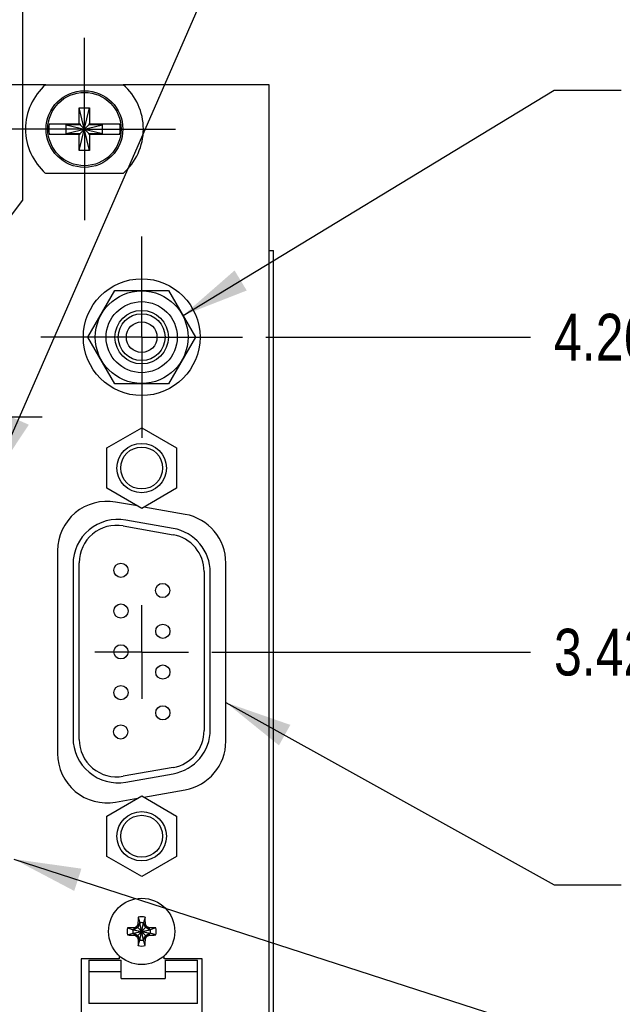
# Model space of a CAD drawing. Header units: inches. Extents: x 0.2 to 16.8, y 0.2 to 10.8.
# Tile 12 of 14: x 8.6 to 10.2, y 5.9 to 8.5. Entities that reach past the tile are written whole.
import ezdxf

# ---------------------------------------------------------------- set-up
doc = ezdxf.new("R2010")
doc.units = ezdxf.units.IN
doc.header["$LTSCALE"] = 0.935
doc.header["$MEASUREMENT"] = 0
doc.linetypes.add('CENTER', pattern=[0.6, 0.375, -0.075, 0.075, -0.075])
doc.layers.get('0').update_dxf_attribs({"linetype": 'CONTINUOUS'})
for name, color, linetype in [('DEFAULT_1', 7, 'CENTER'), ('DETAIL', 7, 'CONTINUOUS'), ('DIMENSIONS', 7, 'CONTINUOUS')]:
    doc.layers.add(name, color=color, linetype=linetype)
doc.styles.get("Standard").update_dxf_attribs({"font": 'txt', "width": 0.8})
doc.dimstyles.new('DIMSTYLE_1', dxfattribs={"dimtxt": 0.125, "dimasz": 0.18, "dimexe": 0.125, "dimexo": 0.0625, "dimgap": 0.09, "dimtad": 0, "dimtih": 1, "dimtoh": 1, "dimdec": 3, "dimzin": 4, "dimdsep": 46, "dimtxsty": 'STANDARD', "dimblk": '_FILLED', "dimblk1": '_FILLED', "dimblk2": '_FILLED', "dimcen": 0.09, "dimadec": 0, "dimazin": 0, "dimtp": 0.01, "dimtm": 0.01, "dimtfac": 1, "dimtdec": 3, "dimtofl": 0, "dimtmove": 0, "dimatfit": 3, "dimldrblk": '_FILLED', "dimfxl": 1, "dimtolj": 1, "dimtzin": 4, "dimarcsym": 0})
doc.dimstyles.get("Standard").update_dxf_attribs({"dimtxt": 0.125, "dimasz": 0.18, "dimexe": 0.125, "dimexo": 0.0625, "dimgap": 0.09, "dimtad": 0, "dimtih": 1, "dimtoh": 1, "dimdec": 3, "dimzin": 4, "dimdsep": 46, "dimtxsty": 'STANDARD', "dimblk": '_FILLED', "dimblk1": '_FILLED', "dimblk2": '_FILLED', "dimcen": 0.09, "dimadec": 0, "dimazin": 0, "dimtol": 1, "dimtp": 0.01, "dimtm": 0.01, "dimtfac": 1, "dimtdec": 3, "dimtofl": 0, "dimtmove": 0, "dimatfit": 3, "dimldrblk": '_FILLED', "dimfxl": 1, "dimtolj": 1, "dimtzin": 4, "dimarcsym": 0})

# ---------------------------------------------------------------- blocks, each defined once
blk = doc.blocks.new('*D3')
at = {"layer": 'DIMENSIONS', "color": 2, "linetype": 'CONTINUOUS'}
blk.add_line((9.0741, 6.8259), (9.9267, 6.8259), dxfattribs=at)
at = {"layer": 'DIMENSIONS', "color": 2, "linetype": 'CONTINUOUS', "insert": (9.9892, 6.8884), "char_height": 0.125, "width": 1.325, "attachment_point": 1, "line_spacing_factor": 0.9}
blk.add_mtext('3.427{\\Ftxt.shx;\\W1.000000;\\H0.125000; }[87.04]', dxfattribs=at)
blk = doc.blocks.new('_FILLED')
at = {"color": 0, "linetype": 'BYBLOCK'}
blk.add_solid([(0, 0), (-1, 0.174), (-1, -0.174)], dxfattribs=at)
blk = doc.blocks.new('*D4')
at = {"layer": 'DIMENSIONS', "color": 2, "linetype": 'CONTINUOUS'}
blk.add_line((9.2184, 7.6677), (9.9267, 7.6677), dxfattribs=at)
at = {"layer": 'DIMENSIONS', "color": 2, "linetype": 'CONTINUOUS', "insert": (9.9892, 7.7302), "char_height": 0.125, "width": 1.425, "attachment_point": 1, "line_spacing_factor": 0.9}
blk.add_mtext('4.269{\\Ftxt.shx;\\W1.000000;\\H0.125000; }[108.43]', dxfattribs=at)
blk = doc.blocks.new('*D12')
at = {"layer": 'DIMENSIONS', "color": 2, "linetype": 'CONTINUOUS'}
for p, q in [((8.2445, 6.1088), (8.2445, 5.8652)), ((8.2445, 5.8652), (8.0947, 5.7251)), ((8.0947, 5.7251), (8.0947, 2.5164))]:
    blk.add_line(p, q, dxfattribs=at)
at = {"layer": 'DIMENSIONS', "color": 2, "linetype": 'CONTINUOUS', "insert": (8.0322, 2.4539), "char_height": 0.125, "width": 1.225, "attachment_point": 3, "rotation": 90, "line_spacing_factor": 0.9}
blk.add_mtext('.489{\\Ftxt.shx;\\W1.000000;\\H0.125000; }[12.42]', dxfattribs=at)
blk = doc.blocks.new('*D13')
at = {"layer": 'DIMENSIONS', "color": 2, "linetype": 'CONTINUOUS'}
for p, q in [((8.5687, 8.0339), (8.5687, 9.0251)), ((8.4275, 7.8469), (8.5687, 8.0339)), ((8.4275, 7.7097), (8.4275, 7.8469))]:
    blk.add_line(p, q, dxfattribs=at)
at = {"layer": 'DIMENSIONS', "color": 2, "linetype": 'CONTINUOUS', "insert": (8.5062, 9.0876), "char_height": 0.125, "width": 1.125, "attachment_point": 1, "rotation": 90, "line_spacing_factor": 0.9}
blk.add_mtext('.306{\\Ftxt.shx;\\W1.000000;\\H0.125000; }[7.77]', dxfattribs=at)
blk = doc.blocks.new('*D14')
at = {"layer": 'DIMENSIONS', "color": 2, "linetype": 'CONTINUOUS'}
blk.add_line((8.2275, 7.7097), (8.2275, 9.0251), dxfattribs=at)
at = {"layer": 'DIMENSIONS', "color": 2, "linetype": 'CONTINUOUS', "insert": (8.165, 9.0876), "char_height": 0.125, "width": 1.225, "attachment_point": 1, "rotation": 90, "line_spacing_factor": 0.9}
blk.add_mtext('.506{\\Ftxt.shx;\\W1.000000;\\H0.125000; }[12.85]', dxfattribs=at)
blk = doc.blocks.new('*D15')
at = {"layer": 'DIMENSIONS', "color": 2, "linetype": 'CONTINUOUS'}
blk.add_line((8.0275, 7.7097), (8.0275, 9.0251), dxfattribs=at)
at = {"layer": 'DIMENSIONS', "color": 2, "linetype": 'CONTINUOUS', "insert": (7.965, 9.0876), "char_height": 0.125, "width": 1.225, "attachment_point": 1, "rotation": 90, "line_spacing_factor": 0.9}
blk.add_mtext('.706{\\Ftxt.shx;\\W1.000000;\\H0.125000; }[17.93]', dxfattribs=at)
blk = doc.blocks.new('*D16')
at = {"layer": 'DIMENSIONS', "color": 2, "linetype": 'CONTINUOUS'}
blk.add_line((7.8275, 7.7097), (7.8275, 9.0251), dxfattribs=at)
at = {"layer": 'DIMENSIONS', "color": 2, "linetype": 'CONTINUOUS', "insert": (7.765, 9.0876), "char_height": 0.125, "width": 1.225, "attachment_point": 1, "rotation": 90, "line_spacing_factor": 0.9}
blk.add_mtext('.906{\\Ftxt.shx;\\W1.000000;\\H0.125000; }[23.01]', dxfattribs=at)
blk = doc.blocks.new('*D17')
at = {"layer": 'DIMENSIONS', "color": 2, "linetype": 'CONTINUOUS'}
blk.add_line((8.3659, 7.3027), (8.3659, 9.0251), dxfattribs=at)
at = {"layer": 'DIMENSIONS', "color": 2, "linetype": 'CONTINUOUS', "insert": (8.3034, 9.0876), "char_height": 0.125, "width": 1.125, "attachment_point": 1, "rotation": 90, "line_spacing_factor": 0.9}
blk.add_mtext('.368{\\Ftxt.shx;\\W1.000000;\\H0.125000; }[9.34]', dxfattribs=at)
blk = doc.blocks.new('*D18')
at = {"layer": 'DIMENSIONS', "color": 2, "linetype": 'CONTINUOUS'}
for p, q in [((8.0313, 6.7407), (8.0313, 6.7065)), ((8.0313, 6.7065), (7.7975, 6.5799)), ((7.7975, 6.5799), (7.7975, 2.5164))]:
    blk.add_line(p, q, dxfattribs=at)
at = {"layer": 'DIMENSIONS', "color": 2, "linetype": 'CONTINUOUS', "insert": (7.735, 2.4539), "char_height": 0.125, "width": 1.225, "attachment_point": 3, "rotation": 90, "line_spacing_factor": 0.9}
blk.add_mtext('.702{\\Ftxt.shx;\\W1.000000;\\H0.125000; }[17.84]', dxfattribs=at)

msp = doc.modelspace()

# ---------------------------------------------------------------- linework, layer by layer
at = {"color": 7, "linetype": 'CONTINUOUS'}
for p, q in [((8.6298, 8.3424), (8.8373, 8.3424)), ((8.6298, 8.3419), (8.0373, 8.3419)), ((9.2275, 8.3419), (8.8373, 8.3419)), ((9.2275, 3.2039), (9.2275, 8.3419)), ((8.7197, 8.1668), (8.7473, 8.2809)), ((8.7197, 8.2376), (8.7197, 8.2809)), ((8.7473, 8.1668), (8.7197, 8.2809)), ((8.7197, 8.2809), (8.7473, 8.2809)), ((8.7473, 8.2809), (8.7473, 8.2376)), ((8.6389, 8.2376), (8.7218, 8.2376)), ((8.7218, 8.2376), (8.7218, 8.2356)), ((8.7452, 8.2376), (8.7452, 8.2356)), ((8.7452, 8.2376), (8.8282, 8.2376)), ((8.685, 8.2121), (8.685, 8.2356)), ((8.685, 8.2121), (8.7821, 8.2356)), ((8.7218, 8.2356), (8.685, 8.2356)), ((8.685, 8.2356), (8.7821, 8.2121)), ((8.685, 8.2121), (8.7218, 8.2121)), ((8.7218, 8.2121), (8.7452, 8.2356)), ((8.7452, 8.2121), (8.7218, 8.2356)), ((8.7218, 8.2101), (8.7218, 8.2121)), ((8.7821, 8.2356), (8.7452, 8.2356)), ((8.7452, 8.2101), (8.7452, 8.2121)), ((8.7452, 8.2121), (8.7821, 8.2121)), ((8.7821, 8.2121), (8.7821, 8.2356)), ((8.6389, 8.2101), (8.7218, 8.2101)), ((8.7197, 8.1668), (8.7197, 8.2101)), ((8.7452, 8.2101), (8.8282, 8.2101)), ((8.7473, 8.2101), (8.7473, 8.1668)), ((8.7473, 8.1668), (8.7197, 8.1668)), ((8.8373, 8.1054), (8.6298, 8.1054)), ((9.2275, 7.8989), (9.2392, 7.8989)), ((9.2392, 3.8989), (9.2392, 7.8989)), ((8.7422, 7.6677), (8.8144, 7.7927)), ((8.8144, 7.7927), (8.9587, 7.7927)), ((8.9587, 7.7927), (9.0309, 7.6677)), ((8.8144, 7.5427), (8.7422, 7.6677)), ((9.0309, 7.6677), (8.9587, 7.5427)), ((8.9587, 7.5427), (8.8144, 7.5427)), ((8.793, 7.3718), (8.8865, 7.4258)), ((8.8865, 7.4258), (8.98, 7.3718)), ((8.793, 7.2639), (8.793, 7.3718)), ((8.98, 7.3718), (8.98, 7.2639)), ((8.8865, 7.2099), (8.793, 7.2639)), ((8.98, 7.2639), (8.8865, 7.2099)), ((8.8751, 7.2165), (8.8164, 7.2269)), ((9.0024, 7.1941), (8.8926, 7.2134)), ((8.8369, 7.1633), (8.9709, 7.1397)), ((8.9709, 7.1564), (8.8439, 7.1788)), ((8.6615, 7.0969), (8.6615, 6.5549)), ((8.703, 7.0607), (8.703, 6.5967)), ((8.7195, 6.5925), (8.7195, 7.0648)), ((9.1115, 6.5877), (9.1115, 7.0641)), ((9.0535, 7.0412), (9.0535, 6.6161)), ((9.07, 6.6191), (9.07, 7.0383)), ((8.9709, 6.5176), (8.8369, 6.494)), ((8.8439, 6.4785), (8.9709, 6.5009)), ((8.8926, 6.4383), (9.0024, 6.4577)), ((8.793, 6.3878), (8.8865, 6.4418)), ((8.8164, 6.4249), (8.8751, 6.4352)), ((8.8865, 6.4418), (8.98, 6.3878)), ((8.793, 6.2799), (8.793, 6.3878)), ((8.98, 6.3878), (8.98, 6.2799)), ((8.8865, 6.2259), (8.793, 6.2799)), ((8.98, 6.2799), (8.8865, 6.2259)), ((8.8771, 6.1174), (8.8818, 6.1024)), ((8.896, 6.1174), (8.8913, 6.1024)), ((8.8485, 6.0888), (8.8635, 6.0841)), ((8.8635, 6.0746), (8.9096, 6.0841)), ((8.8654, 6.0841), (8.8635, 6.0841)), ((8.8635, 6.0841), (8.9096, 6.0746)), ((8.8758, 6.0901), (8.8654, 6.0841)), ((8.8654, 6.0841), (8.8676, 6.0893)), ((8.8654, 6.0746), (8.9077, 6.0841)), ((8.8654, 6.0841), (8.9077, 6.0746)), ((8.8733, 6.0661), (8.8998, 6.0926)), ((8.8733, 6.0926), (8.8998, 6.0661)), ((8.8818, 6.1005), (8.8758, 6.0901)), ((8.8766, 6.0983), (8.8818, 6.1005)), ((8.8818, 6.0563), (8.8913, 6.1024)), ((8.8818, 6.1024), (8.8818, 6.1005)), ((8.8913, 6.0563), (8.8818, 6.1024)), ((8.8818, 6.0582), (8.8913, 6.1005)), ((8.8913, 6.0582), (8.8818, 6.1005)), ((8.8913, 6.1005), (8.8913, 6.1024)), ((8.8965, 6.0983), (8.8913, 6.1005)), ((8.8973, 6.0901), (8.8913, 6.1005)), ((8.9077, 6.0841), (8.8973, 6.0901)), ((8.9054, 6.0893), (8.9077, 6.0841)), ((8.9096, 6.0841), (8.9077, 6.0841)), ((8.9245, 6.0888), (8.9096, 6.0841)), ((8.8485, 6.0699), (8.8635, 6.0746)), ((8.8635, 6.0746), (8.8654, 6.0746)), ((8.8654, 6.0746), (8.8758, 6.0686)), ((8.8676, 6.0694), (8.8654, 6.0746)), ((8.8758, 6.0686), (8.8818, 6.0582)), ((8.8818, 6.0582), (8.8766, 6.0605)), ((8.8771, 6.0414), (8.8818, 6.0563)), ((8.8818, 6.0582), (8.8818, 6.0563)), ((8.8913, 6.0582), (8.8973, 6.0686)), ((8.8965, 6.0605), (8.8913, 6.0582)), ((8.8913, 6.0563), (8.8913, 6.0582)), ((8.896, 6.0414), (8.8913, 6.0563)), ((8.8973, 6.0686), (8.9077, 6.0746)), ((8.9077, 6.0746), (8.9054, 6.0694)), ((8.9077, 6.0746), (8.9096, 6.0746)), ((8.9245, 6.0699), (8.9096, 6.0746)), ((8.725, 6.0062), (8.725, 4.6692)), ((8.8265, 6.0062), (8.725, 6.0062)), ((8.7448, 6.0026), (8.7448, 5.8865)), ((8.7448, 6.0026), (8.8314, 6.0026)), ((8.8265, 6.0142), (8.8265, 6.0062)), ((8.8314, 5.9534), (8.8314, 6.0026)), ((8.9465, 6.0062), (8.9465, 6.0142)), ((9.048, 6.0062), (8.9465, 6.0062)), ((8.9495, 6.0026), (9.0361, 6.0026)), ((8.9495, 6.0026), (8.9495, 5.9534)), ((9.0361, 5.8865), (9.0361, 6.0026)), ((9.048, 4.6692), (9.048, 6.0062)), ((8.8314, 5.9711), (8.7448, 5.9711)), ((8.8314, 5.9534), (8.9495, 5.9534)), ((9.0361, 5.9711), (8.9495, 5.9711)), ((9.0361, 5.8865), (8.7448, 5.8865))]:
    msp.add_line(p, q, dxfattribs=at)
for centre, radius in [((8.7335, 8.2239), 0.1025), ((8.7335, 8.2239), 0.098), ((8.8865, 7.6677), 0.156), ((8.8865, 7.6677), 0.124), ((8.8865, 7.6677), 0.095), ((8.8865, 7.6677), 0.0715), ((8.8865, 7.6677), 0.0625), ((8.8865, 7.6677), 0.041), ((8.8865, 7.3179), 0.066), ((8.8865, 7.3179), 0.056), ((8.831, 7.0447), 0.019), ((8.9425, 6.9907), 0.019), ((8.831, 6.9357), 0.019), ((8.943, 6.8817), 0.019), ((8.831, 6.8267), 0.019), ((8.943, 6.7727), 0.019), ((8.831, 6.7177), 0.019), ((8.943, 6.6637), 0.019), ((8.8305, 6.6127), 0.019), ((8.8865, 6.3339), 0.066), ((8.8865, 6.3339), 0.056), ((8.8865, 6.0794), 0.0886)]:
    msp.add_circle(centre, radius, dxfattribs=at)
for centre, radius, start, end in [((8.7335, 8.2239), 0.1575, 131.203, 228.797), ((8.7335, 8.2239), 0.1575, 311.203, 48.797), ((8.7335, 8.2239), 0.0956, 171.7166, 188.2834), ((8.7335, 8.2239), 0.0956, 351.7166, 8.2834), ((8.7935, 7.0969), 0.132, 80, 180), ((8.9795, 7.0641), 0.132, 0, 80), ((8.823, 7.0607), 0.12, 80, 180), ((8.8195, 7.0648), 0.1, 80, 180), ((8.95, 7.0383), 0.12, 0, 80), ((8.9535, 7.0412), 0.1, 0, 80), ((8.95, 6.6191), 0.12, 280, 360), ((8.9535, 6.6161), 0.1, 280, 360), ((8.823, 6.5967), 0.12, 180, 280), ((8.8195, 6.5925), 0.1, 180, 280), ((8.9795, 6.5877), 0.132, 280, 360), ((8.7935, 6.5549), 0.132, 180, 280), ((9.9306, 6.0805), 1.0542, 177.9972, 179.0361), ((8.8865, 6.0794), 0.0392, 76.0423, 103.9577), ((7.8612, 6.081), 1.0354, 0.9545, 2.0122), ((8.8865, 6.0794), 0.0392, 166.0423, 193.9577), ((8.8849, 5.054), 1.0354, 90.9545, 92.0122), ((8.8865, 6.0794), 0.0235, 168.4043, 191.5957), ((9.7334, 4.6125), 1.7119, 120.161, 120.3803), ((10.3559, 5.231), 1.7148, 149.6199, 149.8389), ((8.8865, 6.0794), 0.0235, 78.4043, 101.5957), ((7.4196, 5.2325), 1.7119, 30.161, 30.3803), ((8.0382, 4.61), 1.7148, 59.6199, 59.8389), ((8.8877, 5.0353), 1.0542, 87.9972, 89.0361), ((8.8865, 6.0794), 0.0235, 348.4043, 11.5957), ((8.8865, 6.0794), 0.0392, 346.0423, 13.9577), ((8.8854, 7.1235), 1.0542, 267.9972, 269.0361), ((9.7349, 7.5488), 1.7148, 239.6199, 239.8389), ((10.3534, 6.9262), 1.7119, 210.161, 210.3803), ((9.9119, 6.0777), 1.0354, 180.9545, 182.0122), ((8.8865, 6.0794), 0.0235, 258.4043, 281.5957), ((7.8424, 6.0782), 1.0542, 357.9972, 359.0361), ((7.4171, 6.9277), 1.7148, 329.6199, 329.8389), ((8.0397, 7.5463), 1.7119, 300.161, 300.3803), ((8.8882, 7.1047), 1.0354, 270.9545, 272.0122), ((8.8865, 6.0794), 0.0392, 256.0423, 283.9577)]:
    msp.add_arc(centre, radius, start, end, dxfattribs=at)
at = {"layer": 'DEFAULT_1', "color": 7, "linetype": 'CENTER'}
for p, q in [((8.7335, 8.2239), (8.7335, 8.4674)), ((8.7335, 8.2239), (8.49, 8.2239)), ((8.7335, 8.2239), (8.7335, 7.9804)), ((8.7335, 8.2239), (8.977, 8.2239)), ((8.8865, 7.6677), (8.8865, 7.937)), ((8.8865, 7.6677), (8.6172, 7.6677)), ((8.8865, 7.6677), (8.8865, 7.3983)), ((8.8865, 7.6677), (9.1559, 7.6677)), ((8.4275, 7.4547), (8.62, 7.4547)), ((8.8865, 6.8259), (8.8865, 6.951)), ((8.8865, 6.8259), (8.7614, 6.8259)), ((8.8865, 6.8259), (8.8865, 6.7008)), ((8.8865, 6.8259), (9.0116, 6.8259))]:
    msp.add_line(p, q, dxfattribs=at)

# ---------------------------------------------------------------- dimensions: what is measured, and where the dimension line sits
at = {"layer": 'DIMENSIONS', "color": 2, "linetype": 'CONTINUOUS'}
for feature_location, offset, dtype, origin, picture, middle in [((7.8275, 7.7097), (0, 1.3154), 1, (8.7335, 7.6472), '*D16', (7.8275, 9.7001)), ((8.0275, 7.7097), (0, 1.3154), 1, (8.7335, 7.6472), '*D15', (8.0275, 9.7001)), ((8.2275, 7.7097), (0, 1.3154), 1, (8.7335, 7.6472), '*D14', (8.2275, 9.7001)), ((8.3659, 7.3027), (0, 1.7224), 1, (8.7335, 7.2402), '*D17', (8.3659, 9.6501)), ((8.4275283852, 7.7096581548), (0.1411654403, 1.3153953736), 0, (8.7335283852, 7.6471581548), '*D13', (8.5686938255, 9.6500535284)), ((9.2184, 7.6677), (0.7084, 0), 0, (9.1559, 3.3989), '*D4', (10.7017, 7.6677)), ((9.0741, 6.8259), (0.8526, 0), 0, (9.0116, 3.3989), '*D3', (10.6517, 6.8259)), ((8.0312842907, 6.7406894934), (-0.2338063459, -4.2242413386), 0, (8.7335283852, 6.8031894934), '*D18', (7.7974779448, 1.8414481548)), ((8.2445283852, 6.1087981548), (-0.1497990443, -3.59235), 0, (8.7335283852, 6.1712981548), '*D12', (8.0947293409, 1.8414481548))]:
    dim = msp.add_ordinate_dim(feature_location=feature_location, offset=offset, dtype=dtype, origin=origin, dimstyle='DIMSTYLE_1', override={"dimtad": 1, "dimtih": 0, "dimtoh": 0}, dxfattribs=at)
    dim.commit()
    dim.dimension.update_dxf_attribs({"geometry": picture, "text_midpoint": middle})

# ---------------------------------------------------------------- leaders
at = {"layer": 'DETAIL', "color": 2, "linetype": 'CONTINUOUS'}
for points in [[(8.4839, 7.2814), (9.276, 9.0924), (9.456, 9.0924)], [(8.9973, 7.7258), (9.9892, 8.3275), (10.1692, 8.3275)], [(9.1115, 6.6914), (9.9892, 6.2043), (10.1692, 6.2043)], [(8.5445, 6.2728), (9.9892, 5.8058), (10.1692, 5.8058)]]:
    msp.add_leader(points, dimstyle='STANDARD', override={"dimtad": 0}, dxfattribs=at)

doc.saveas('drawing.dxf')
